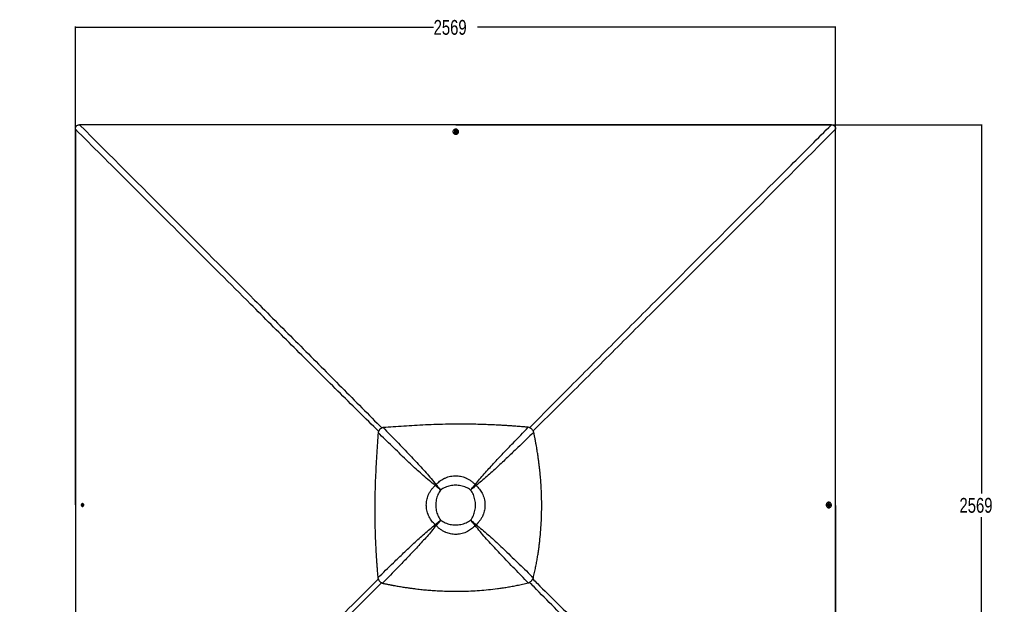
# Paper-space layout 'In-Ground Anchor' of a CAD drawing. Header units: millimetres. Extents: x 1591 to 17407, y 414 to 16227.
# Tile 42 of 67: x 3366 to 10019, y 12280 to 16227. Entities that reach past the tile are written whole.
import ezdxf

# ---------------------------------------------------------------- set-up
doc = ezdxf.new("R2010")
doc.units = ezdxf.units.MM
doc.layers.add('COMPONENT_GEOMETRY', color=7, linetype='Continuous')
doc.styles.add('SLDTEXTSTYLE1', font='TXT', dxfattribs={"width": 0.75})
doc.dimstyles.new('SLDDIMSTYLE0', dxfattribs={"dimtxt": 100, "dimasz": 6.604, "dimexe": 0, "dimexo": 0.0625, "dimgap": 25, "dimtad": 0, "dimtih": 1, "dimtoh": 1, "dimdec": 0, "dimlfac": 0.5, "dimrnd": 1e-09, "dimzin": 12, "dimdsep": 46, "dimtxsty": 'SLDTEXTSTYLE1', "dimsah": 1, "dimcen": 0.09, "dimadec": 0, "dimazin": 3, "dimtfac": 1, "dimtdec": 0, "dimtofl": 0, "dimtmove": 0, "dimatfit": 3, "dimfxl": 1, "dimfrac": 2, "dimtolj": 1, "dimtzin": 12, "dimarcsym": 0})

# ---------------------------------------------------------------- blocks, each defined once
blk = doc.blocks.new('_D_13')
at = {"layer": 'COMPONENT_GEOMETRY', "color": 7, "ltscale": 2}
for p, q in [((8879.1, 12946.1), (8879.1, 8407.7)), ((3365.8, 10201.4), (3365.8, 8407.7)), ((3365.8, 8414), (5974.7, 8414)), ((8879.1, 8414), (6270.2, 8414))]:
    blk.add_line(p, q, dxfattribs=at)
for points in [[(3365.8, 8414), (3372.4, 8413), (3372.4, 8415)], [(8879.1, 8414), (8872.5, 8415), (8872.5, 8413)]]:
    blk.add_solid(points, dxfattribs=at)
at = {"layer": 'COMPONENT_GEOMETRY', "color": 7, "ltscale": 2, "insert": (5974.7, 8463.6), "char_height": 100, "attachment_point": 1, "style": 'SLDTEXTSTYLE1'}
blk.add_mtext('2757', dxfattribs=at)
blk = doc.blocks.new('_D_14')
at = {"layer": 'COMPONENT_GEOMETRY', "color": 7, "ltscale": 2}
for p, q in [((6313.1, 15517.2), (9870.4, 15517.2)), ((9864, 15517.2), (9864, 13028)), ((9864, 10380.1), (9864, 12869.3)), ((6313.1, 10380.1), (9870.4, 10380.1))]:
    blk.add_line(p, q, dxfattribs=at)
for points in [[(9864, 15517.2), (9863, 15510.6), (9865, 15510.6)], [(9864, 10380.1), (9865, 10386.7), (9863, 10386.7)]]:
    blk.add_solid(points, dxfattribs=at)
at = {"layer": 'COMPONENT_GEOMETRY', "color": 7, "ltscale": 2, "insert": (9716.2, 12998.2), "char_height": 100, "attachment_point": 1, "style": 'SLDTEXTSTYLE1'}
blk.add_mtext('2569', dxfattribs=at)
blk = doc.blocks.new('_D_15')
at = {"layer": 'COMPONENT_GEOMETRY', "color": 7, "ltscale": 2}
for p, q in [((3742, 12951.2), (3742, 16182.5)), ((3742, 16176.1), (6162.8, 16176.1)), ((8879.1, 16176.1), (6458.3, 16176.1)), ((8879.1, 12951.2), (8879.1, 16182.5))]:
    blk.add_line(p, q, dxfattribs=at)
for points in [[(3742, 16176.1), (3748.6, 16175.1), (3748.6, 16177.1)], [(8879.1, 16176.1), (8872.5, 16177.1), (8872.5, 16175.1)]]:
    blk.add_solid(points, dxfattribs=at)
at = {"layer": 'COMPONENT_GEOMETRY', "color": 7, "ltscale": 2, "insert": (6162.8, 16225.6), "char_height": 100, "attachment_point": 1, "style": 'SLDTEXTSTYLE1'}
blk.add_mtext('2569', dxfattribs=at)

psp = doc.layouts.new('In-Ground Anchor')

# ---------------------------------------------------------------- linework, layer by layer
at = {"color": 7, "linetype": 'Continuous', "lineweight": 25, "ltscale": 2}
for p, q in [((6293.5, 15472.1), (6293.5, 15470.4)), ((6302.8, 15472.5), (6302.8, 15472.1)), ((6308.8, 15475), (6310.8, 15477.5)), ((6310.3, 15472.3), (6308.8, 15475)), ((6309.3, 15474.1), (6309.8, 15474.8)), ((6309.8, 15474.8), (6310.8, 15476)), ((6313.8, 15472), (6310.3, 15472.3)), ((6310.8, 15477.5), (6314.2, 15477.3)), ((6310.8, 15476), (6310.8, 15477.5)), ((6310.8, 15476), (6312.5, 15475.9)), ((6312.5, 15475.9), (6314.3, 15475.8)), ((6315.7, 15474.5), (6313.8, 15472)), ((6314.2, 15477.3), (6315.7, 15474.5)), ((6314.3, 15475.8), (6314.2, 15477.3)), ((6314.3, 15475.8), (6315, 15474.4)), ((6315, 15474.4), (6315.3, 15473.9)), ((6321.8, 15472.2), (6321.8, 15472.5)), ((6331.1, 15470.5), (6331.1, 15472.2)), ((5799.6, 13461.5), (5799.5, 13461.4)), ((6174.9, 13081.4), (6173.8, 13082.3)), ((6179.9, 13086.4), (6179, 13087.6)), ((6182.9, 13075.1), (6182.9, 13075.1)), ((6186.3, 13078.5), (6186.3, 13078.5)), ((6443.3, 13086.4), (6444.2, 13087.6)), ((6448.3, 13081.4), (6449.4, 13082.4)), ((3785.2, 12948.9), (3785.4, 12952.4)), ((3787.7, 12947), (3785.2, 12948.9)), ((3786.7, 12948.9), (3785.2, 12948.9)), ((3785.4, 12952.4), (3788.2, 12953.9)), ((3786.9, 12952.4), (3785.4, 12952.4)), ((3786.7, 12948.9), (3786.8, 12950.7)), ((3787.9, 12947.9), (3786.7, 12948.9)), ((3786.8, 12950.7), (3786.9, 12952.4)), ((3786.9, 12952.4), (3788.3, 12953.1)), ((3790.4, 12948.4), (3787.7, 12947)), ((3788.6, 12947.4), (3787.9, 12947.9)), ((3788.2, 12953.9), (3790.7, 12951.9)), ((3788.3, 12953.1), (3788.8, 12953.4)), ((3790.7, 12951.9), (3790.4, 12948.4)), ((8832.3, 12931.6), (8834, 12931.6)), ((8834.1, 12969.2), (8832.4, 12969.2)), ((8833.9, 12948.9), (8834.1, 12952.4)), ((8836.4, 12947), (8833.9, 12948.9)), ((8834.4, 12959.9), (8834, 12959.9)), ((8834, 12940.9), (8834.3, 12940.9)), ((8834.1, 12952.4), (8836.9, 12953.9)), ((8836.3, 12947.7), (8835.8, 12947.4)), ((8836, 12953.4), (8836.6, 12952.9)), ((8837.6, 12948.4), (8836.3, 12947.7)), ((8839.1, 12948.4), (8836.4, 12947)), ((8836.6, 12952.9), (8837.9, 12951.9)), ((8836.9, 12953.9), (8839.4, 12951.9)), ((8837.8, 12950.2), (8837.6, 12948.4)), ((8837.6, 12948.4), (8839.1, 12948.4)), ((8837.9, 12951.9), (8837.8, 12950.2)), ((8837.9, 12951.9), (8839.4, 12951.9)), ((8839.4, 12951.9), (8839.1, 12948.4)), ((6174.9, 12818), (6173.8, 12817.1)), ((6179.9, 12813.1), (6179, 12811.9)), ((6436.9, 12821), (6436.9, 12821)), ((6440.3, 12824.4), (6440.3, 12824.4)), ((6443.3, 12813), (6444.2, 12811.9)), ((6448.3, 12818), (6449.4, 12817.1)), ((6823.3, 12437.8), (6823.2, 12437.7))]:
    psp.add_line(p, q, dxfattribs=at)
at = {"color": 8, "linetype": 'Continuous', "lineweight": 25, "ltscale": 2}
for p, q in [((6182.9, 13075.1), (6175.2, 13081.7)), ((6179.6, 13086.1), (6186.3, 13078.5)), ((6436.9, 13078.5), (6443.6, 13086.1)), ((6448, 13081.7), (6440.3, 13075.1)), ((6175.2, 12817.7), (6182.9, 12824.4)), ((6186.3, 12821), (6179.6, 12813.4)), ((6443.6, 12813.3), (6436.9, 12821)), ((6440.3, 12824.4), (6448, 12817.7))]:
    psp.add_line(p, q, dxfattribs=at)
at = {"color": 7, "linetype": 'Continuous', "lineweight": 25, "ltscale": 2, "flags": 128}
for points in [[(6310.5, 15517.2), (5029.3, 15517.3), (3770.6, 15517.3)], [(8850.4, 15517.3), (7591.7, 15517.3), (6310.5, 15517.2)], [(3741.9, 15488.6), (3741.9, 14229.9), (3742, 12948.7)], [(6330.6, 15476), (6329.3, 15479.1), (6327.5, 15481.9), (6325, 15484.3), (6322.1, 15486.2), (6318.7, 15487.7), (6315.2, 15488.5), (6311.5, 15488.6), (6307.8, 15488.2), (6304.4, 15487.1), (6301.2, 15485.5), (6298.4, 15483.3), (6296.2, 15480.7), (6294.6, 15477.8), (6293.7, 15474.7), (6293.5, 15471.4), (6294, 15468.2), (6295.2, 15465.2), (6297.1, 15462.4), (6299.6, 15460), (6302.5, 15458), (6305.8, 15456.6), (6309.4, 15455.8), (6313.1, 15455.6), (6316.7, 15456.1), (6320.2, 15457.2), (6323.4, 15458.8), (6326.1, 15461), (6328.3, 15463.5), (6329.9, 15466.5), (6330.9, 15469.6), (6331.1, 15472.8), (6330.6, 15476)], [(6293.5, 15470.4), (6293.5, 15469.8), (6294, 15466.6), (6295.2, 15463.5), (6297.1, 15460.7), (6299.6, 15458.3), (6302.5, 15456.4), (6305.8, 15454.9), (6309.4, 15454.1), (6313.1, 15454), (6316.7, 15454.4), (6320.2, 15455.5), (6323.4, 15457.1), (6326.1, 15459.3), (6328.3, 15461.9), (6329.9, 15464.8), (6330.9, 15467.9), (6331.1, 15470.5)], [(6308.6, 15480.2), (6308, 15480), (6305.9, 15478.7), (6304.2, 15476.9), (6303.2, 15474.9), (6302.8, 15472.6), (6303.1, 15470.4), (6304.1, 15468.3), (6305.7, 15466.5), (6307.8, 15465.1), (6310.2, 15464.3), (6312.8, 15464.2), (6315.3, 15464.6), (6317.7, 15465.6), (6319.6, 15467.1), (6320.9, 15469.1), (6321.7, 15471.3), (6321.7, 15473.5), (6321, 15475.7), (6319.7, 15477.7), (6317.9, 15479.3), (6315.9, 15480.2)], [(6302.8, 15472.1), (6303.1, 15470), (6304.1, 15467.9), (6305.7, 15466.1), (6307.8, 15464.8), (6310.2, 15464), (6312.8, 15463.8), (6315.3, 15464.2), (6317.7, 15465.3), (6319.6, 15466.8), (6320.9, 15468.7), (6321.7, 15470.9), (6321.8, 15472.2)], [(6312.7, 15478.9), (6310.8, 15478.7), (6309.2, 15477.9), (6308.1, 15476.7), (6307.5, 15475.1), (6307.8, 15473.5), (6308.7, 15472.1), (6310.1, 15471), (6311.9, 15470.6), (6313.7, 15470.8), (6315.3, 15471.6), (6316.5, 15472.9), (6317, 15474.4), (6316.8, 15476), (6315.9, 15477.5), (6314.4, 15478.5), (6312.7, 15478.9)], [(6315.2, 15473.9), (6315.1, 15474.1), (6315, 15474.4)], [(8879.1, 12948.7), (8879.1, 14229.9), (8879.2, 15488.6)], [(3742, 12948.7), (3741.9, 11667.5), (3741.9, 10464.8)], [(3782.6, 12946.6), (3782.7, 12946.2), (3784, 12944), (3785.8, 12942.4), (3787.8, 12941.3), (3790.1, 12940.9), (3792.3, 12941.2), (3794.4, 12942.2), (3796.2, 12943.8), (3797.5, 12945.9), (3798.3, 12948.4), (3798.5, 12950.9), (3798.1, 12953.5), (3797.1, 12955.8), (3795.5, 12957.7), (3793.6, 12959.1), (3791.4, 12959.8), (3789.2, 12959.8), (3787, 12959.2), (3785, 12957.9), (3783.5, 12956), (3782.5, 12954.2)], [(3783.8, 12950.8), (3784, 12949), (3784.7, 12947.3), (3786, 12946.2), (3787.6, 12945.7), (3789.2, 12945.9), (3790.6, 12946.8), (3791.6, 12948.2), (3792.1, 12950), (3791.9, 12951.9), (3791.1, 12953.5), (3789.8, 12954.6), (3788.3, 12955.1), (3786.6, 12954.9), (3785.2, 12954), (3784.2, 12952.6), (3783.8, 12950.8)], [(3788.8, 12953.3), (3788.6, 12953.3), (3788.3, 12953.1)], [(8832.4, 12969.2), (8831.6, 12969.2), (8828.4, 12968.7), (8825.4, 12967.5), (8822.6, 12965.6), (8820.2, 12963.1), (8818.2, 12960.2), (8816.8, 12956.9), (8816, 12953.3), (8815.8, 12949.6), (8816.3, 12946), (8817.4, 12942.5), (8819, 12939.3), (8821.2, 12936.6), (8823.7, 12934.4), (8826.7, 12932.8), (8829.8, 12931.8), (8832.3, 12931.6)], [(8837.9, 12932.1), (8841, 12933.4), (8843.8, 12935.2), (8846.2, 12937.7), (8848.1, 12940.6), (8849.5, 12944), (8850.3, 12947.5), (8850.5, 12951.2), (8850.1, 12954.9), (8849, 12958.3), (8847.3, 12961.5), (8845.2, 12964.3), (8842.6, 12966.5), (8839.7, 12968.1), (8836.5, 12969), (8833.3, 12969.2), (8830.1, 12968.7), (8827, 12967.5), (8824.3, 12965.6), (8821.8, 12963.1), (8819.9, 12960.2), (8818.5, 12956.9), (8817.7, 12953.3), (8817.5, 12949.6), (8818, 12946), (8819, 12942.5), (8820.7, 12939.3), (8822.8, 12936.6), (8825.4, 12934.3), (8828.3, 12932.8), (8831.5, 12931.8), (8834.7, 12931.6), (8837.9, 12932.1)], [(8834, 12959.9), (8831.9, 12959.6), (8829.8, 12958.6), (8828, 12957), (8826.6, 12954.9), (8825.9, 12952.5), (8825.7, 12949.9), (8826.1, 12947.3), (8827.1, 12945), (8828.7, 12943.1), (8830.6, 12941.7), (8832.8, 12941), (8834, 12940.9)], [(8842.1, 12954), (8841.8, 12954.7), (8840.5, 12956.8), (8838.8, 12958.5), (8836.7, 12959.5), (8834.5, 12959.9), (8832.2, 12959.6), (8830.1, 12958.6), (8828.3, 12957), (8827, 12954.9), (8826.2, 12952.5), (8826, 12949.9), (8826.5, 12947.3), (8827.5, 12945), (8829, 12943.1), (8830.9, 12941.7), (8833.1, 12941), (8835.4, 12941), (8837.6, 12941.7), (8839.5, 12943), (8841.1, 12944.8), (8842.1, 12946.8)], [(8840.8, 12950), (8840.6, 12951.9), (8839.8, 12953.5), (8838.5, 12954.6), (8837, 12955.1), (8835.4, 12954.9), (8833.9, 12954), (8832.9, 12952.6), (8832.5, 12950.8), (8832.7, 12948.9), (8833.4, 12947.3), (8834.7, 12946.2), (8836.3, 12945.7), (8837.9, 12945.9), (8839.3, 12946.8), (8840.3, 12948.2), (8840.8, 12950)], [(8835.7, 12947.5), (8835.9, 12947.6), (8836.3, 12947.7)], [(8879.2, 10408.8), (8879.1, 11667.5), (8879.1, 12948.7)]]:
    psp.add_lwpolyline(points, dxfattribs=at)
at = {"color": 7, "linetype": 'Continuous', "lineweight": 25, "ltscale": 4}
for centre, radius, start, end in [((6312.3, 15470.2), 10.6, 85.89063, 110.11858), ((6311.8, 15473.2), 2.5, 141.55492, 162.57136), ((6312.2, 15472.7), 3.16, 84.91554, 140.2296), ((6312.4, 15472.9), 3.01, 30.0875, 87.30197), ((6312.3, 15470.2), 10.6, 70.16482, 85.89063), ((6355.8, 12905.7), 253.7, 134.18971, 135.85454), ((6349.1, 12912.4), 242.7, 134.18987, 135.85421), ((6301.6, 12959.8), 165.5, 134.16721, 135.83172), ((6301.6, 12959.8), 165.5, 134.18967, 135.85438), ((6320.5, 12958.6), 167.1, 44.17487, 45.82513), ((6276.3, 12914.4), 239.8, 44.15687, 45.84313), ((6266.7, 12904.8), 254.8, 44.17046, 45.82954), ((3792.5, 12950.4), 10.6, 159.40243, 175.89673), ((3792.5, 12950.4), 10.6, 175.89673, 200.87937), ((3789.8, 12950.5), 3.02, 120.15683, 177.30702), ((3790, 12950.4), 3.17, 174.91933, 230.17012), ((3789.5, 12949.9), 2.49, 231.48692, 252.41263), ((8835.1, 12950.9), 2.48, 51.54283, 72.47546), ((8834.8, 12950.3), 3.02, 300.16217, 357.27248), ((8834.6, 12950.4), 3.16, 354.91939, 50.24745), ((8832.1, 12950.4), 10.6, 355.89116, 19.83518), ((8832.1, 12950.4), 10.6, 339.88142, 355.89116), ((6355.9, 12994), 253.9, 224.16891, 225.83109), ((6349.7, 12987.8), 243.6, 224.17165, 225.82835), ((6301.4, 12939.5), 165.2, 224.16688, 225.83312), ((6321.6, 12939.7), 165.5, 314.16828, 315.83279), ((6321.7, 12939.7), 165.5, 314.14562, 315.81033), ((6274.2, 12987.2), 242.7, 314.14579, 315.81013), ((6267.5, 12994), 253.7, 314.14546, 315.81029)]:
    psp.add_arc(centre, radius, start, end, dxfattribs=at)
at = {"color": 7, "linetype": 'Continuous', "lineweight": 25, "ltscale": 2}
for points, knots in [([(3741.9, 15488.6), (3741.9, 15490.5), (3742.1, 15494.4), (3743.2, 15499.6), (3744.9, 15503.9), (3747, 15507.4), (3749.7, 15510.4), (3753.7, 15513.6), (3759, 15515.9), (3765.1, 15517.1), (3768.8, 15517.3), (3770.6, 15517.3)], [0, 0, 0, 0, 0.126419, 0.252569, 0.339466, 0.426254, 0.513659, 0.601077, 0.759672, 0.879727, 1, 1, 1, 1]), ([(8850.4, 15517.3), (8852.4, 15517.3), (8856.3, 15517.1), (8861.5, 15516), (8865.8, 15514.3), (8869.3, 15512.2), (8872.3, 15509.5), (8875.5, 15505.5), (8877.8, 15500.2), (8879, 15494.1), (8879.1, 15490.4), (8879.2, 15488.6)], [0, 0, 0, 0, 0.126562, 0.252853, 0.339761, 0.426565, 0.513979, 0.601407, 0.760011, 0.8799, 1, 1, 1, 1]), ([(5799.5, 13461.4), (5798.5, 13460.3), (5796.5, 13458.1), (5794, 13454.5), (5791.5, 13450.3), (5789.3, 13445.2), (5788.2, 13441.2), (5787.7, 13439.2)], [0, 0, 0, 0, 0.1744111, 0.3467097, 0.5184936, 0.7532289, 1, 1, 1, 1]), ([(5821.8, 13473.3), (5820.4, 13473), (5817.8, 13472.3), (5814, 13470.9), (5809.5, 13468.9), (5804.6, 13465.9), (5801.3, 13463), (5799.6, 13461.5)], [0, 0, 0, 0, 0.165265, 0.324865, 0.479498, 0.736579, 1, 1, 1, 1]), ([(6802.8, 13475.1), (6792.1, 13476), (6771.4, 13477.8), (6741.2, 13480.3), (6712.6, 13482.5), (6685.1, 13484.4), (6658.5, 13486.2), (6632.7, 13487.7), (6600.7, 13489.5), (6562.8, 13491.4), (6519.2, 13493.2), (6472, 13494.7), (6421.3, 13495.7), (6367.1, 13496.3), (6313.9, 13496.2), (6252.9, 13495.5), (6184.4, 13493.8), (6108.4, 13490.8), (6034.2, 13487), (5961.6, 13482.6), (5891, 13478), (5844.6, 13474.9), (5821.8, 13473.3)], [0, 0, 0, 0, 0.032848, 0.063484, 0.092521, 0.120491, 0.147532, 0.173883, 0.199574, 0.245377, 0.289749, 0.332977, 0.389438, 0.444627, 0.498704, 0.551821, 0.630814, 0.708133, 0.783889, 0.857877, 0.930048, 1, 1, 1, 1]), ([(5821.8, 13473.3), (5852.4, 13442), (5913.7, 13379.2), (5986.5, 13303.2), (6040.8, 13246), (6076.7, 13207.7), (6112, 13168.7), (6146.4, 13128.9), (6168.1, 13101.4), (6179, 13087.6)], [0, 0, 0, 0, 0.249823, 0.499643, 0.599725, 0.699852, 0.799952, 0.899991, 1, 1, 1, 1]), ([(6444.2, 13087.6), (6454, 13100), (6473.6, 13124.9), (6504.5, 13160.8), (6536.2, 13196), (6579.2, 13242.6), (6633.5, 13300.3), (6711.7, 13381.6), (6768.3, 13439.7), (6802.8, 13475.1)], [0, 0, 0, 0, 0.089835, 0.179703, 0.269606, 0.359489, 0.539767, 0.720049, 1, 1, 1, 1]), ([(6839, 13443), (6803, 13407.8), (6744.3, 13350.5), (6662.3, 13271.8), (6604.7, 13217.5), (6558.2, 13174.6), (6522.8, 13142.8), (6486.9, 13111.8), (6461.9, 13092.2), (6449.4, 13082.4)], [0, 0, 0, 0, 0.283914, 0.462801, 0.641684, 0.731274, 0.820884, 0.910458, 1, 1, 1, 1]), ([(6839, 13443), (6838.3, 13444.9), (6836.7, 13448.8), (6833.5, 13454.3), (6829.5, 13459.4), (6825.4, 13463.5), (6821.5, 13466.6), (6817.9, 13468.9), (6811.8, 13472.2), (6806.6, 13473.9), (6802.8, 13475.1)], [0, 0, 0, 0, 0.126479, 0.249011, 0.378729, 0.507738, 0.591206, 0.675838, 0.762056, 1, 1, 1, 1]), ([(6836.7, 12458.5), (6839.5, 12470.6), (6845, 12494.2), (6852.3, 12529.1), (6858.8, 12562.6), (6864.5, 12595.1), (6869.6, 12626.9), (6874, 12658.2), (6878, 12688.9), (6882.7, 12730.2), (6887.4, 12782), (6891.2, 12844.6), (6892.9, 12899.4), (6893.3, 12946.8), (6893, 12987), (6891.8, 13027.6), (6889.9, 13068.9), (6887.2, 13111.2), (6884.2, 13147.5), (6881.2, 13177.9), (6878.6, 13202.1), (6875.6, 13227), (6872.2, 13253), (6869, 13275.8), (6866.1, 13295.5), (6863.5, 13311.8), (6860.7, 13328.9), (6858.3, 13342.8), (6856.4, 13353.5), (6855.2, 13360.6), (6853.8, 13368.1), (6852.3, 13376.1), (6850.9, 13383.6), (6849.5, 13391.2), (6848, 13399.1), (6846.1, 13408.4), (6844.1, 13418.3), (6842.2, 13427.7), (6840.6, 13435.8), (6839.5, 13440.7), (6839, 13443)], [0, 0, 0, 0, 0.037674, 0.073345, 0.107657, 0.140837, 0.173241, 0.20494, 0.236166, 0.266948, 0.33054, 0.393409, 0.456127, 0.49622, 0.536621, 0.577492, 0.619079, 0.661607, 0.705423, 0.7293, 0.753728, 0.778988, 0.805221, 0.83271, 0.848697, 0.865302, 0.882588, 0.90115, 0.908022, 0.915265, 0.922952, 0.931078, 0.93979, 0.946236, 0.954352, 0.964123, 0.975018, 0.984757, 0.993079, 1, 1, 1, 1]), ([(5787.7, 13439.2), (5786.1, 13416.4), (5783, 13370), (5778.4, 13299.4), (5774, 13226.9), (5770.2, 13152.6), (5767.3, 13076.7), (5765.5, 13007.8), (5764.8, 12946.2), (5764.7, 12892), (5765.3, 12836.7), (5766.6, 12780), (5768.4, 12727), (5770.6, 12677.6), (5773, 12631.8), (5775.6, 12590.9), (5778.1, 12555.1), (5780.4, 12524.4), (5783, 12492), (5784.9, 12469.8), (5785.9, 12458.2)], [0, 0, 0, 0, 0.069948, 0.142113, 0.216098, 0.291851, 0.369169, 0.448162, 0.502253, 0.557343, 0.61359, 0.671175, 0.730548, 0.775528, 0.82209, 0.87073, 0.900633, 0.931772, 0.964605, 1, 1, 1, 1]), ([(6173.8, 13082.3), (6160, 13093.2), (6132.5, 13114.8), (6092.7, 13149.1), (6053.8, 13184.3), (6015.5, 13220.1), (5958.2, 13274.3), (5882.1, 13347.1), (5819.1, 13408.5), (5787.7, 13439.2)], [0, 0, 0, 0, 0.0997859, 0.1996026, 0.2994792, 0.3993829, 0.499242, 0.7496195, 1, 1, 1, 1]), ([(6179, 13087.6), (6182.8, 13091.6), (6190.6, 13099.7), (6203.5, 13110.6), (6217.2, 13120.3), (6229.6, 13127.5), (6243.2, 13134.1), (6258.2, 13139.8), (6277, 13144.7), (6294.9, 13147.3), (6312.1, 13148.1), (6328.5, 13147.3), (6345.3, 13144.8), (6361.8, 13140.7), (6374.3, 13136.3), (6387.6, 13130.6), (6401.7, 13123.2), (6418.9, 13111.4), (6433.1, 13099.4), (6441, 13090.9), (6444.2, 13087.6)], [0, 0, 0, 0, 0.055965, 0.112154, 0.168318, 0.22425, 0.255185, 0.319673, 0.384362, 0.448843, 0.500046, 0.556242, 0.612713, 0.669187, 0.725389, 0.744907, 0.814383, 0.884103, 0.953615, 1, 1, 1, 1]), ([(6173.8, 12817.1), (6169.7, 12821), (6161.6, 12828.7), (6150.8, 12841.6), (6141, 12855.3), (6133.9, 12867.7), (6127.3, 12881.4), (6121.6, 12896.3), (6116.6, 12915.1), (6114, 12933), (6113.3, 12950.2), (6114.1, 12966.7), (6116.6, 12983.4), (6120.6, 12999.9), (6125, 13012.4), (6130.8, 13025.7), (6138.2, 13039.8), (6149.9, 13057.1), (6162, 13071.2), (6170.4, 13079.2), (6173.8, 13082.3)], [0, 0, 0, 0, 0.055973, 0.112169, 0.168342, 0.224283, 0.255148, 0.319649, 0.384351, 0.448845, 0.500046, 0.55625, 0.612728, 0.66921, 0.72542, 0.744945, 0.814433, 0.884167, 0.953691, 1, 1, 1, 1]), ([(6210.3, 13051), (6206.1, 13054.6), (6197.7, 13061.7), (6185.4, 13072.2), (6177.6, 13079), (6173.8, 13082.3)], [0, 0, 0, 0, 0.336293, 0.66954, 1, 1, 1, 1]), ([(6210.3, 13051), (6206.2, 13054.5), (6198.1, 13061.4), (6186.2, 13071.6), (6178.7, 13078.2), (6174.9, 13081.4)], [0, 0, 0, 0, 0.336294, 0.669542, 1, 1, 1, 1]), ([(6210.3, 13051), (6206.8, 13046.2), (6199.8, 13036.4), (6191.7, 13020.3), (6185.3, 13003.4), (6180.8, 12985.9), (6178.2, 12967.9), (6177.3, 12949.7), (6178.2, 12931.6), (6180.8, 12913.6), (6185.3, 12896.1), (6191.7, 12879.2), (6199.8, 12863), (6206.8, 12853.3), (6210.3, 12848.4)], [0, 0, 0, 0, 0.0828313, 0.1660049, 0.2489161, 0.3325049, 0.416331, 0.4999639, 0.5835995, 0.6674289, 0.751021, 0.8339532, 0.9171485, 1, 1, 1, 1]), ([(6179, 13087.6), (6182.3, 13083.7), (6189.1, 13075.9), (6199.6, 13063.6), (6206.7, 13055.2), (6210.3, 13051)], [0, 0, 0, 0, 0.3304665, 0.6637128, 1, 1, 1, 1]), ([(6179.9, 13086.4), (6183.2, 13082.7), (6189.7, 13075.1), (6200, 13063.2), (6206.9, 13055.1), (6210.3, 13051)], [0, 0, 0, 0, 0.330465, 0.663711, 1, 1, 1, 1]), ([(6412.9, 13051), (6408, 13054.5), (6398.3, 13061.5), (6382.2, 13069.7), (6365.3, 13076.1), (6347.7, 13080.5), (6329.8, 13083.1), (6311.6, 13084), (6293.5, 13083.1), (6275.5, 13080.5), (6257.9, 13076.1), (6241, 13069.7), (6224.9, 13061.6), (6215.2, 13054.5), (6210.3, 13051)], [0, 0, 0, 0, 0.0828378, 0.1660187, 0.2489379, 0.3325196, 0.4163382, 0.4999637, 0.5835928, 0.6674142, 0.7509992, 0.8339391, 0.9171417, 1, 1, 1, 1]), ([(6412.9, 13051), (6416.5, 13055.2), (6423.6, 13063.6), (6434.1, 13075.9), (6440.9, 13083.7), (6444.2, 13087.6)], [0, 0, 0, 0, 0.336287, 0.66954, 1, 1, 1, 1]), ([(6412.9, 13051), (6416.4, 13055.1), (6423.3, 13063.2), (6433.5, 13075.2), (6440.1, 13082.7), (6443.3, 13086.4)], [0, 0, 0, 0, 0.336294, 0.669535, 1, 1, 1, 1]), ([(6449.4, 13082.4), (6445.6, 13079), (6437.8, 13072.2), (6425.5, 13061.7), (6417.1, 13054.6), (6412.9, 13051)], [0, 0, 0, 0, 0.33046, 0.663713, 1, 1, 1, 1]), ([(6448.3, 13081.4), (6444.6, 13078.2), (6437, 13071.6), (6425.1, 13061.4), (6417, 13054.5), (6412.9, 13051)], [0, 0, 0, 0, 0.330465, 0.663706, 1, 1, 1, 1]), ([(6412.9, 12848.4), (6416.4, 12853.3), (6423.4, 12863), (6431.5, 12879.2), (6437.9, 12896.1), (6442.4, 12913.6), (6445, 12931.6), (6445.9, 12949.7), (6445, 12967.9), (6442.4, 12985.8), (6437.9, 13003.4), (6431.5, 13020.3), (6423.4, 13036.4), (6416.4, 13046.2), (6412.9, 13051)], [0, 0, 0, 0, 0.0828583, 0.1660609, 0.2490008, 0.3325858, 0.4164072, 0.5000363, 0.5836618, 0.6674804, 0.7510621, 0.8339813, 0.9171622, 1, 1, 1, 1]), ([(6449.4, 13082.4), (6453.5, 13078.5), (6461.6, 13070.8), (6472.5, 13057.9), (6482.2, 13044.2), (6489.4, 13031.8), (6495.9, 13018.1), (6501.7, 13003.2), (6506.6, 12984.4), (6509.2, 12966.5), (6510, 12949.2), (6509.2, 12932.8), (6506.7, 12916), (6502.6, 12899.6), (6498.2, 12887.1), (6492.5, 12873.8), (6485.1, 12859.7), (6473.3, 12842.4), (6461.2, 12828.3), (6452.8, 12820.3), (6449.4, 12817.1)], [0, 0, 0, 0, 0.055965, 0.112154, 0.168319, 0.224252, 0.255133, 0.319622, 0.384312, 0.448794, 0.49998, 0.556176, 0.612646, 0.66912, 0.725322, 0.744855, 0.814336, 0.884063, 0.95358, 1, 1, 1, 1]), ([(6173.8, 12817.1), (6177.7, 12820.5), (6185.4, 12827.2), (6197.7, 12837.8), (6206.1, 12844.9), (6210.3, 12848.4)], [0, 0, 0, 0, 0.3304589, 0.6637069, 1, 1, 1, 1]), ([(6174.9, 12818), (6178.7, 12821.3), (6186.2, 12827.8), (6198.1, 12838.1), (6206.2, 12845), (6210.3, 12848.4)], [0, 0, 0, 0, 0.330462, 0.66371, 1, 1, 1, 1]), ([(6210.3, 12848.4), (6206.7, 12844.2), (6199.7, 12835.9), (6189.1, 12823.6), (6182.4, 12815.8), (6179, 12811.9)], [0, 0, 0, 0, 0.336293, 0.669541, 1, 1, 1, 1]), ([(6210.3, 12848.4), (6206.9, 12844.4), (6200, 12836.2), (6189.7, 12824.3), (6183.2, 12816.8), (6179.9, 12813.1)], [0, 0, 0, 0, 0.33629, 0.669538, 1, 1, 1, 1]), ([(6210.3, 12848.4), (6215.2, 12844.9), (6224.9, 12837.9), (6241, 12829.8), (6257.9, 12823.4), (6275.5, 12819), (6293.5, 12816.3), (6311.6, 12815.4), (6329.8, 12816.3), (6347.7, 12819), (6365.3, 12823.4), (6382.2, 12829.8), (6398.3, 12837.9), (6408, 12844.9), (6412.9, 12848.4)], [0, 0, 0, 0, 0.082851, 0.166047, 0.248979, 0.332571, 0.4164, 0.500036, 0.583669, 0.667495, 0.751084, 0.833995, 0.917169, 1, 1, 1, 1]), ([(6444.2, 12811.9), (6440.9, 12815.8), (6434.1, 12823.6), (6423.6, 12835.8), (6416.5, 12844.2), (6412.9, 12848.4)], [0, 0, 0, 0, 0.33046, 0.663707, 1, 1, 1, 1]), ([(6412.9, 12848.4), (6417.1, 12844.9), (6425.5, 12837.8), (6437.8, 12827.2), (6445.6, 12820.5), (6449.4, 12817.1)], [0, 0, 0, 0, 0.3362872, 0.6695335, 1, 1, 1, 1]), ([(6412.9, 12848.4), (6417, 12845), (6425.1, 12838.1), (6437, 12827.8), (6444.5, 12821.3), (6448.3, 12818)], [0, 0, 0, 0, 0.336289, 0.669535, 1, 1, 1, 1]), ([(6443.3, 12813), (6440, 12816.8), (6433.5, 12824.3), (6423.2, 12836.2), (6416.4, 12844.4), (6412.9, 12848.4)], [0, 0, 0, 0, 0.3304581, 0.6637057, 1, 1, 1, 1]), ([(5785.9, 12458.2), (5821, 12492.4), (5878.9, 12548.9), (5960.1, 12626.9), (6018, 12681.4), (6064.7, 12724.5), (6100.1, 12756.4), (6136.2, 12787.6), (6161.3, 12807.3), (6173.8, 12817.1)], [0, 0, 0, 0, 0.277691, 0.458133, 0.638572, 0.728939, 0.819328, 0.909681, 1, 1, 1, 1]), ([(6179, 12811.9), (6169.2, 12799.4), (6149.5, 12774.4), (6118.4, 12738.4), (6086.6, 12703), (6043.5, 12656.3), (5988.9, 12598.4), (5910.1, 12516.4), (5852.9, 12457.8), (5818, 12422)], [0, 0, 0, 0, 0.089621, 0.179276, 0.268965, 0.358634, 0.538484, 0.718336, 1, 1, 1, 1]), ([(6444.2, 12811.9), (6440.4, 12807.9), (6432.6, 12799.7), (6419.7, 12788.9), (6406, 12779.1), (6393.6, 12772), (6380, 12765.4), (6365, 12759.7), (6346.2, 12754.8), (6328.3, 12752.2), (6311.1, 12751.4), (6294.7, 12752.2), (6277.9, 12754.7), (6261.5, 12758.8), (6249, 12763.2), (6235.6, 12768.9), (6221.5, 12776.3), (6204.3, 12788.1), (6190.1, 12800.1), (6182.2, 12808.6), (6179, 12811.9)], [0, 0, 0, 0, 0.055973, 0.11217, 0.168343, 0.224284, 0.255095, 0.319598, 0.384301, 0.448796, 0.49998, 0.556184, 0.612662, 0.669144, 0.725354, 0.744892, 0.814386, 0.884126, 0.953656, 1, 1, 1, 1]), ([(6802.5, 12424.3), (6771.8, 12455.9), (6710.3, 12518.9), (6637.3, 12595.2), (6582.8, 12652.7), (6546.8, 12691.2), (6511.4, 12730.4), (6476.9, 12770.3), (6455.1, 12798.1), (6444.2, 12811.9)], [0, 0, 0, 0, 0.249823, 0.499643, 0.599726, 0.699853, 0.799953, 0.899992, 1, 1, 1, 1]), ([(6449.4, 12817.1), (6463.2, 12806.2), (6490.9, 12784.5), (6530.7, 12750), (6569.7, 12714.7), (6608.1, 12678.7), (6665.6, 12624.2), (6742, 12551), (6805.1, 12489.3), (6836.7, 12458.5)], [0, 0, 0, 0, 0.099786, 0.199602, 0.299479, 0.399383, 0.499242, 0.749619, 1, 1, 1, 1]), ([(5785.9, 12458.2), (5787.1, 12454.4), (5789, 12448.5), (5793.2, 12441.3), (5797, 12436.1), (5801.6, 12431.5), (5806.7, 12427.6), (5812.2, 12424.3), (5816.1, 12422.8), (5818, 12422)], [0, 0, 0, 0, 0.238364, 0.366382, 0.491328, 0.620537, 0.750447, 0.873243, 1, 1, 1, 1]), ([(6823.3, 12437.8), (6824.8, 12439.3), (6827.6, 12442.4), (6832.5, 12449.2), (6835, 12454.8), (6836.7, 12458.5)], [0, 0, 0, 0, 0.253106, 0.508675, 1, 1, 1, 1]), ([(5818, 12422), (5820.2, 12421.5), (5824.9, 12420.5), (5832.6, 12418.9), (5841.5, 12417.1), (5851.1, 12415.2), (5860.2, 12413.4), (5868.5, 12411.8), (5875.5, 12410.4), (5881.5, 12409.3), (5886.8, 12408.3), (5895.7, 12406.7), (5907.9, 12404.5), (5923.9, 12401.7), (5939.7, 12399), (5955.7, 12396.5), (5974.6, 12393.6), (5996.5, 12390.4), (6021.3, 12387), (6050.8, 12383.3), (6085.2, 12379.5), (6124.2, 12375.9), (6166.2, 12372.6), (6211.2, 12370), (6259.5, 12368.3), (6307, 12367.6), (6358.3, 12368), (6413.6, 12369.7), (6473.2, 12373.2), (6533.4, 12378.5), (6584.5, 12384.4), (6626.6, 12390.3), (6659.8, 12395.5), (6693.7, 12401.4), (6728.7, 12408), (6765.1, 12415.6), (6789.8, 12421.4), (6802.5, 12424.3)], [0, 0, 0, 0, 0.006631, 0.0145571, 0.0237908, 0.0342333, 0.0438974, 0.0520342, 0.0596435, 0.0653694, 0.0706973, 0.075849, 0.0927927, 0.1080689, 0.1250911, 0.1412089, 0.1567761, 0.1831699, 0.208079, 0.2321399, 0.2731665, 0.3125486, 0.3506768, 0.4003261, 0.4488408, 0.4965962, 0.5438675, 0.6037329, 0.6637149, 0.7243034, 0.7860832, 0.8191459, 0.8529282, 0.8875306, 0.9233334, 0.960579, 1, 1, 1, 1]), ([(6802.5, 12424.3), (6804.4, 12425.1), (6808.1, 12426.7), (6813.5, 12429.8), (6818.6, 12433.3), (6821.7, 12436.2), (6823.2, 12437.7)], [0, 0, 0, 0, 0.248552, 0.49102, 0.746742, 1, 1, 1, 1])]:
    psp.add_open_spline(points, degree=3, knots=knots, dxfattribs=at)
at = {"color": 8, "linetype": 'Continuous', "lineweight": 25, "ltscale": 2}
for points, knots in [([(3770.6, 15517.3), (3977.3, 15310.7), (4371.6, 14916.4), (4858, 14429.7), (5229.9, 14057.3), (5506.3, 13780.1), (5700.5, 13584.4), (5802.5, 13481), (5813, 13470.4)], [0, 0, 0, 0, 0.303143, 0.578384, 0.713759, 0.849134, 0.984509, 1, 1, 1, 1]), ([(6811.4, 13471.9), (6877.2, 13538.5), (7047.1, 13710.4), (7322.2, 13986.7), (7845.4, 14511.3), (8354.9, 15021.4), (8759.8, 15426.6), (8850.4, 15517.3)], [0, 0, 0, 0, 0.0973305, 0.2512386, 0.4051468, 0.8668871, 1, 1, 1, 1]), ([(5790.7, 13447.9), (5780, 13458.4), (5676.5, 13560.4), (5480.6, 13754.5), (5203.2, 14030.6), (4741.2, 14491.3), (4254, 14977.2), (3859.4, 15371.2), (3741.9, 15488.6)], [0, 0, 0, 0, 0.015511, 0.150881, 0.286252, 0.421624, 0.827756, 1, 1, 1, 1]), ([(8879.2, 15488.6), (8672.5, 15282), (8267.3, 14877.1), (7757.1, 14367.7), (7348.6, 13960.3), (7072.7, 13685.7), (6901.4, 13516.3), (6835.3, 13451)], [0, 0, 0, 0, 0.303702, 0.59528, 0.749299, 0.903318, 1, 1, 1, 1]), ([(4977.1, 11642.3), (5078.9, 11743.9), (5282.6, 11947), (5553.1, 12216.4), (5722.2, 12383.5), (5789.1, 12449.6)], [0, 0, 0, 0, 0.376729, 0.753458, 1, 1, 1, 1]), ([(6832.7, 12450.7), (6843.2, 12440.3), (6946.4, 12338.5), (7142, 12144.4), (7419.2, 11868.1), (7880.8, 11406.9), (8367.5, 10920.5), (8761.8, 10526.2), (8879.2, 10408.8)], [0, 0, 0, 0, 0.015263, 0.150669, 0.286075, 0.421482, 0.827721, 1, 1, 1, 1]), ([(5810, 12425.8), (5744.4, 12359.4), (5577.8, 12190.8), (5308.9, 11920.7), (5105.8, 11717), (5004.2, 11615.2)], [0, 0, 0, 0, 0.245175, 0.622587, 1, 1, 1, 1]), ([(8850.5, 10380), (8643.9, 10586.9), (8249.9, 10981.5), (7764, 11468.7), (7392.4, 11841.3), (7116.3, 12118.8), (6922.5, 12314.4), (6820.7, 12417.7), (6810.5, 12428.1)], [0, 0, 0, 0, 0.303345, 0.578559, 0.713972, 0.849386, 0.984799, 1, 1, 1, 1])]:
    psp.add_open_spline(points, degree=3, knots=knots, dxfattribs=at)

# ---------------------------------------------------------------- dimensions: what is measured, and where the dimension line sits
at = {"layer": 'COMPONENT_GEOMETRY', "color": 7, "ltscale": 2}
for base, p2, picture, middle in [((3742, 16176.1), (3742, 12948.7), '_D_15', (6310.5, 16176.1)), ((3365.8, 8414), (3365.8, 10203.9), '_D_13', (6122.4, 8414))]:
    dim = psp.add_linear_dim(base=base, p1=(8879.1, 12948.7), p2=p2, dimstyle='SLDDIMSTYLE0', dxfattribs=at)
    dim.commit()
    dim.dimension.update_dxf_attribs({"geometry": picture, "text_midpoint": middle, "dimtype": 160})
dim = psp.add_linear_dim(base=(9864, 15517.2), p1=(6310.5, 10380.1), p2=(6310.5, 15517.2), angle=90, dimstyle='SLDDIMSTYLE0', dxfattribs=at)
dim.commit()
dim.dimension.update_dxf_attribs({"geometry": '_D_14', "text_midpoint": (9864, 12948.7), "dimtype": 160})

doc.saveas('drawing.dxf')
